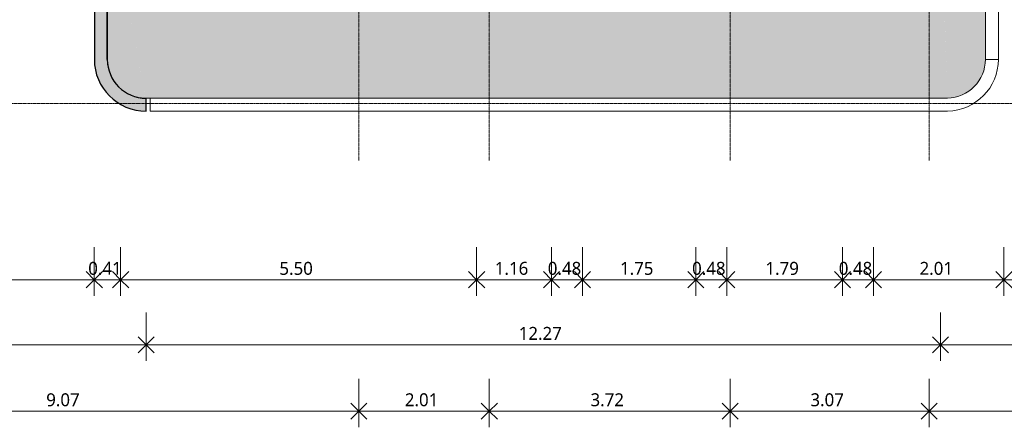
# Model space of a CAD drawing. Header units: millimetres. Extents: x -64334 to 32356, y -11421 to 53741.
# Tile 30 of 71: x -3403 to 11807, y -11371 to -5071. Entities that reach past the tile are written whole.
import ezdxf

# ---------------------------------------------------------------- set-up
doc = ezdxf.new("R2010")
doc.units = ezdxf.units.MM
doc.linetypes.add('Ligne de quadrillage', pattern=[22.225, 12.7, -3.175, 3.175, -3.175])
for name, color, linetype, lineweight in [('A-ANNO-DIMS', 211, 'Continuous', 9), ('A-ANNO-DIMS-100', 211, 'Continuous', 9), ('A-FLOR', 192, 'Continuous', 9), ('A-FLOR-PATT', 8, 'Continuous', 9), ('A-WALL', 113, 'Continuous', 9), ('S-GRID', 1, 'Continuous', 9)]:
    doc.layers.add(name, color=color, linetype=linetype, lineweight=lineweight)
doc.styles.add('Trebuchet MS_B', font='txt', dxfattribs={"height": 200})
doc.dimstyles.new('Cotes_linéaires_rouge_2mm', dxfattribs={"dimscale": 304.8, "dimtxt": 206.190181, "dimasz": 0.410105, "dimexe": 0.82021, "dimexo": 0.0625, "dimgap": 0.065617, "dimtad": 1, "dimlfac": 0.001, "dimrnd": 0.01, "dimzin": 0, "dimdsep": 46, "dimtxsty": 'Trebuchet MS_B', "dimblk1": 'OPEN30', "dimblk2": 'OPEN30', "dimsah": 1, "dimcen": 0.09, "dimdle": 0.82021, "dimazin": 0, "dimtfac": 1, "dimtdec": 4, "dimtix": 1, "dimtmove": 0, "dimatfit": 3, "dimfxl": 1.64042, "dimfxlon": 1, "dimtvp": 1, "dimtolj": 1, "dimtzin": 0, "dimarcsym": 2})

# ---------------------------------------------------------------- blocks, each defined once
blk = doc.blocks.new('DIMBLOCK52-Niveau 00')
at = {"layer": 'A-ANNO-DIMS-100'}
for p, q in [((-7229, -10621), (-7229, -11371)), ((-7229, -11121), (-7229, -10621)), ((1837, -10621), (1837, -11371)), ((1837, -11121), (1837, -10621)), ((-7229, -11121), (1837, -11121))]:
    blk.add_line(p, q, dxfattribs=at)
at = {"layer": 'A-ANNO-DIMS-100', "lineweight": 25}
for p, q in [((-7229, -11121), (-7354, -10996)), ((-7229, -11121), (-7104, -10996)), ((1837, -11121), (1712, -10996)), ((1837, -11121), (1962, -10996)), ((-7229, -11121), (-7354, -11246)), ((-7229, -11121), (-7104, -11246)), ((1837, -11121), (1712, -11246)), ((1837, -11121), (1962, -11246))]:
    blk.add_line(p, q, dxfattribs=at)
at = {"layer": 'A-ANNO-DIMS-100', "color": 0, "insert": (-2993, -10845), "char_height": 200, "width": 712.93, "attachment_point": 1, "line_spacing_factor": 1.048425, "style": 'Trebuchet MS_B'}
blk.add_mtext('9.07', dxfattribs=at)
blk = doc.blocks.new('_Open30')
at = {"color": 0, "linetype": 'ByBlock', "lineweight": -2}
for p, q in [((-1, 0.27), (0, 0)), ((0, 0), (-1, -0.27)), ((0, 0), (-1, 0))]:
    blk.add_line(p, q, dxfattribs=at)
blk = doc.blocks.new('DIMBLOCK53-Niveau 00')
at = {"layer": 'A-ANNO-DIMS-100'}
for p, q in [((1837, -10621), (1837, -11371)), ((1837, -11121), (1837, -10621)), ((3851, -10621), (3851, -11371)), ((3851, -11121), (3851, -10621)), ((1837, -11121), (3851, -11121))]:
    blk.add_line(p, q, dxfattribs=at)
at = {"layer": 'A-ANNO-DIMS-100', "lineweight": 25}
for p, q in [((1837, -11121), (1712, -10996)), ((1837, -11121), (1962, -10996)), ((3851, -11121), (3726, -10996)), ((3851, -11121), (3976, -10996)), ((1837, -11121), (1712, -11246)), ((1837, -11121), (1962, -11246)), ((3851, -11121), (3726, -11246)), ((3851, -11121), (3976, -11246))]:
    blk.add_line(p, q, dxfattribs=at)
at = {"layer": 'A-ANNO-DIMS-100', "color": 0, "insert": (2547, -10845), "char_height": 200, "width": 712.93, "attachment_point": 1, "line_spacing_factor": 1.048425, "style": 'Trebuchet MS_B'}
blk.add_mtext('2.01', dxfattribs=at)
blk = doc.blocks.new('DIMBLOCK54-Niveau 00')
at = {"layer": 'A-ANNO-DIMS-100'}
for p, q in [((3851, -10621), (3851, -11371)), ((3851, -11121), (3851, -10621)), ((7573, -10621), (7573, -11371)), ((7573, -11121), (7573, -10621)), ((3851, -11121), (7573, -11121))]:
    blk.add_line(p, q, dxfattribs=at)
at = {"layer": 'A-ANNO-DIMS-100', "lineweight": 25}
for p, q in [((3851, -11121), (3726, -10996)), ((3851, -11121), (3976, -10996)), ((7573, -11121), (7448, -10996)), ((7573, -11121), (7698, -10996)), ((3851, -11121), (3726, -11246)), ((3851, -11121), (3976, -11246)), ((7573, -11121), (7448, -11246)), ((7573, -11121), (7698, -11246))]:
    blk.add_line(p, q, dxfattribs=at)
at = {"layer": 'A-ANNO-DIMS-100', "color": 0, "insert": (5415, -10845), "char_height": 200, "width": 712.93, "attachment_point": 1, "line_spacing_factor": 1.048425, "style": 'Trebuchet MS_B'}
blk.add_mtext('3.72', dxfattribs=at)
blk = doc.blocks.new('DIMBLOCK55-Niveau 00')
at = {"layer": 'A-ANNO-DIMS-100'}
for p, q in [((7573, -10621), (7573, -11371)), ((7573, -11121), (7573, -10621)), ((10646, -10621), (10646, -11371)), ((10646, -11121), (10646, -10621)), ((7573, -11121), (10646, -11121))]:
    blk.add_line(p, q, dxfattribs=at)
at = {"layer": 'A-ANNO-DIMS-100', "lineweight": 25}
for p, q in [((7573, -11121), (7448, -10996)), ((7573, -11121), (7698, -10996)), ((10646, -11121), (10521, -10996)), ((10646, -11121), (10771, -10996)), ((7573, -11121), (7448, -11246)), ((7573, -11121), (7698, -11246)), ((10646, -11121), (10521, -11246)), ((10646, -11121), (10771, -11246))]:
    blk.add_line(p, q, dxfattribs=at)
at = {"layer": 'A-ANNO-DIMS-100', "color": 0, "insert": (8812, -10845), "char_height": 200, "width": 712.93, "attachment_point": 1, "line_spacing_factor": 1.048425, "style": 'Trebuchet MS_B'}
blk.add_mtext('3.07', dxfattribs=at)
blk = doc.blocks.new('DIMBLOCK56-Niveau 00')
at = {"layer": 'A-ANNO-DIMS-100'}
for p, q in [((10646, -10621), (10646, -11371)), ((10646, -11121), (10646, -10621)), ((26032, -10621), (26032, -11371)), ((26032, -11121), (26032, -10621)), ((10646, -11121), (26282, -11121))]:
    blk.add_line(p, q, dxfattribs=at)
at = {"layer": 'A-ANNO-DIMS-100', "lineweight": 25}
for p, q in [((10646, -11121), (10521, -10996)), ((10646, -11121), (10771, -10996)), ((26032, -11121), (25907, -10996)), ((10646, -11121), (10521, -11246)), ((10646, -11121), (10771, -11246)), ((26032, -11121), (25907, -11246))]:
    blk.add_line(p, q, dxfattribs=at)
at = {"layer": 'A-ANNO-DIMS-100', "color": 0, "insert": (17960, -10845), "char_height": 200, "width": 910.03, "attachment_point": 1, "line_spacing_factor": 1.048425, "style": 'Trebuchet MS_B'}
blk.add_mtext('15.39', dxfattribs=at)
blk = doc.blocks.new('DIMBLOCK62-Niveau 00')
at = {"layer": 'A-ANNO-DIMS-100'}
for p, q in [((-6500, -9595), (-6500, -10345)), ((-6500, -10095), (-6500, -9595)), ((-1450, -9595), (-1450, -10345)), ((-1450, -10095), (-1450, -9595)), ((-6500, -10095), (-1450, -10095))]:
    blk.add_line(p, q, dxfattribs=at)
at = {"layer": 'A-ANNO-DIMS-100', "lineweight": 25}
for p, q in [((-6500, -10095), (-6625, -9970)), ((-6500, -10095), (-6375, -9970)), ((-1450, -10095), (-1575, -9970)), ((-1450, -10095), (-1325, -9970)), ((-6500, -10095), (-6625, -10220)), ((-6500, -10095), (-6375, -10220)), ((-1450, -10095), (-1575, -10220)), ((-1450, -10095), (-1325, -10220))]:
    blk.add_line(p, q, dxfattribs=at)
at = {"layer": 'A-ANNO-DIMS-100', "color": 0, "insert": (-4272, -9819), "char_height": 200, "width": 712.93, "attachment_point": 1, "line_spacing_factor": 1.048425, "style": 'Trebuchet MS_B'}
blk.add_mtext('5.05', dxfattribs=at)
blk = doc.blocks.new('DIMBLOCK63-Niveau 00')
at = {"layer": 'A-ANNO-DIMS-100'}
for p, q in [((-1450, -9595), (-1450, -10345)), ((-1450, -10095), (-1450, -9595)), ((10821, -9595), (10821, -10345)), ((10821, -10095), (10821, -9595)), ((-1450, -10095), (10821, -10095))]:
    blk.add_line(p, q, dxfattribs=at)
at = {"layer": 'A-ANNO-DIMS-100', "lineweight": 25}
for p, q in [((-1450, -10095), (-1575, -9970)), ((-1450, -10095), (-1325, -9970)), ((10821, -10095), (10696, -9970)), ((10821, -10095), (10946, -9970)), ((-1450, -10095), (-1575, -10220)), ((-1450, -10095), (-1325, -10220)), ((10821, -10095), (10696, -10220)), ((10821, -10095), (10946, -10220))]:
    blk.add_line(p, q, dxfattribs=at)
at = {"layer": 'A-ANNO-DIMS-100', "color": 0, "insert": (4306, -9819), "char_height": 200, "width": 910.03, "attachment_point": 1, "line_spacing_factor": 1.048425, "style": 'Trebuchet MS_B'}
blk.add_mtext('12.27', dxfattribs=at)
blk = doc.blocks.new('DIMBLOCK64-Niveau 00')
at = {"layer": 'A-ANNO-DIMS-100'}
for p, q in [((10821, -9595), (10821, -10345)), ((10821, -10095), (10821, -9595)), ((15719, -9595), (15719, -10345)), ((15719, -10095), (15719, -9595)), ((10821, -10095), (15719, -10095))]:
    blk.add_line(p, q, dxfattribs=at)
at = {"layer": 'A-ANNO-DIMS-100', "lineweight": 25}
for p, q in [((10821, -10095), (10696, -9970)), ((10821, -10095), (10946, -9970)), ((15719, -10095), (15594, -9970)), ((15719, -10095), (15844, -9970)), ((10821, -10095), (10696, -10220)), ((10821, -10095), (10946, -10220)), ((15719, -10095), (15594, -10220)), ((15719, -10095), (15844, -10220))]:
    blk.add_line(p, q, dxfattribs=at)
at = {"layer": 'A-ANNO-DIMS-100', "color": 0, "insert": (12973, -9819), "char_height": 200, "width": 712.93, "attachment_point": 1, "line_spacing_factor": 1.048425, "style": 'Trebuchet MS_B'}
blk.add_mtext('4.90', dxfattribs=at)
blk = doc.blocks.new('DIMBLOCK106-Niveau 00')
at = {"layer": 'A-ANNO-DIMS-100'}
for p, q in [((-5700, -8589), (-5700, -9339)), ((-5700, -9089), (-5700, -8589)), ((-2250, -8589), (-2250, -9339)), ((-2250, -9089), (-2250, -8589)), ((-5700, -9089), (-2250, -9089))]:
    blk.add_line(p, q, dxfattribs=at)
at = {"layer": 'A-ANNO-DIMS-100', "lineweight": 25}
for p, q in [((-5700, -9089), (-5825, -8964)), ((-5700, -9089), (-5575, -8964)), ((-2250, -9089), (-2375, -8964)), ((-2250, -9089), (-2125, -8964)), ((-5700, -9089), (-5825, -9214)), ((-5700, -9089), (-5575, -9214)), ((-2250, -9089), (-2375, -9214)), ((-2250, -9089), (-2125, -9214))]:
    blk.add_line(p, q, dxfattribs=at)
at = {"layer": 'A-ANNO-DIMS-100', "color": 0, "insert": (-4272, -8814), "char_height": 200, "width": 712.93, "attachment_point": 1, "line_spacing_factor": 1.048425, "style": 'Trebuchet MS_B'}
blk.add_mtext('3.45', dxfattribs=at)
blk = doc.blocks.new('DIMBLOCK107-Niveau 00')
at = {"layer": 'A-ANNO-DIMS-100'}
for p, q in [((-2250, -8589), (-2250, -9339)), ((-2250, -9089), (-2250, -8589)), ((-1844, -8589), (-1844, -9339)), ((-1844, -9089), (-1844, -8589)), ((-2250, -9089), (-1844, -9089))]:
    blk.add_line(p, q, dxfattribs=at)
at = {"layer": 'A-ANNO-DIMS-100', "lineweight": 25}
for p, q in [((-2250, -9089), (-2375, -8964)), ((-2250, -9089), (-2125, -8964)), ((-1844, -9089), (-1969, -8964)), ((-1844, -9089), (-1719, -8964)), ((-2250, -9089), (-2375, -9214)), ((-2250, -9089), (-2125, -9214)), ((-1844, -9089), (-1969, -9214)), ((-1844, -9089), (-1719, -9214))]:
    blk.add_line(p, q, dxfattribs=at)
at = {"layer": 'A-ANNO-DIMS-100', "color": 0, "insert": (-2344, -8814), "char_height": 200, "width": 712.93, "attachment_point": 1, "line_spacing_factor": 1.048425, "style": 'Trebuchet MS_B'}
blk.add_mtext('0.41', dxfattribs=at)
blk = doc.blocks.new('DIMBLOCK108-Niveau 00')
at = {"layer": 'A-ANNO-DIMS-100'}
for p, q in [((-1844, -8589), (-1844, -9339)), ((-1844, -9089), (-1844, -8589)), ((3656, -8589), (3656, -9339)), ((3656, -9089), (3656, -8589)), ((-1844, -9089), (3656, -9089))]:
    blk.add_line(p, q, dxfattribs=at)
at = {"layer": 'A-ANNO-DIMS-100', "lineweight": 25}
for p, q in [((-1844, -9089), (-1969, -8964)), ((-1844, -9089), (-1719, -8964)), ((3656, -9089), (3531, -8964)), ((3656, -9089), (3781, -8964)), ((-1844, -9089), (-1969, -9214)), ((-1844, -9089), (-1719, -9214)), ((3656, -9089), (3531, -9214)), ((3656, -9089), (3781, -9214))]:
    blk.add_line(p, q, dxfattribs=at)
at = {"layer": 'A-ANNO-DIMS-100', "color": 0, "insert": (609, -8814), "char_height": 200, "width": 712.93, "attachment_point": 1, "line_spacing_factor": 1.048425, "style": 'Trebuchet MS_B'}
blk.add_mtext('5.50', dxfattribs=at)
blk = doc.blocks.new('DIMBLOCK109-Niveau 00')
at = {"layer": 'A-ANNO-DIMS-100'}
for p, q in [((3656, -8589), (3656, -9339)), ((3656, -9089), (3656, -8589)), ((4812, -8589), (4812, -9339)), ((4812, -9089), (4812, -8589)), ((3656, -9089), (4812, -9089))]:
    blk.add_line(p, q, dxfattribs=at)
at = {"layer": 'A-ANNO-DIMS-100', "lineweight": 25}
for p, q in [((3656, -9089), (3531, -8964)), ((3656, -9089), (3781, -8964)), ((4812, -9089), (4687, -8964)), ((4812, -9089), (4937, -8964)), ((3656, -9089), (3531, -9214)), ((3656, -9089), (3781, -9214)), ((4812, -9089), (4687, -9214)), ((4812, -9089), (4937, -9214))]:
    blk.add_line(p, q, dxfattribs=at)
at = {"layer": 'A-ANNO-DIMS-100', "color": 0, "insert": (3937, -8814), "char_height": 200, "width": 712.93, "attachment_point": 1, "line_spacing_factor": 1.048425, "style": 'Trebuchet MS_B'}
blk.add_mtext('1.16', dxfattribs=at)
blk = doc.blocks.new('DIMBLOCK110-Niveau 00')
at = {"layer": 'A-ANNO-DIMS-100'}
for p, q in [((4812, -8589), (4812, -9339)), ((4812, -9089), (4812, -8589)), ((5292, -8589), (5292, -9339)), ((5292, -9089), (5292, -8589)), ((4812, -9089), (5292, -9089))]:
    blk.add_line(p, q, dxfattribs=at)
at = {"layer": 'A-ANNO-DIMS-100', "lineweight": 25}
for p, q in [((4812, -9089), (4687, -8964)), ((4812, -9089), (4937, -8964)), ((5292, -9089), (5167, -8964)), ((5292, -9089), (5417, -8964)), ((4812, -9089), (4687, -9214)), ((4812, -9089), (4937, -9214)), ((5292, -9089), (5167, -9214)), ((5292, -9089), (5417, -9214))]:
    blk.add_line(p, q, dxfattribs=at)
at = {"layer": 'A-ANNO-DIMS-100', "color": 0, "insert": (4755, -8814), "char_height": 200, "width": 712.93, "attachment_point": 1, "line_spacing_factor": 1.048425, "style": 'Trebuchet MS_B'}
blk.add_mtext('0.48', dxfattribs=at)
blk = doc.blocks.new('DIMBLOCK111-Niveau 00')
at = {"layer": 'A-ANNO-DIMS-100'}
for p, q in [((5292, -8589), (5292, -9339)), ((5292, -9089), (5292, -8589)), ((7041, -8589), (7041, -9339)), ((7041, -9089), (7041, -8589)), ((5292, -9089), (7041, -9089))]:
    blk.add_line(p, q, dxfattribs=at)
at = {"layer": 'A-ANNO-DIMS-100', "lineweight": 25}
for p, q in [((5292, -9089), (5167, -8964)), ((5292, -9089), (5417, -8964)), ((7041, -9089), (6916, -8964)), ((7041, -9089), (7166, -8964)), ((5292, -9089), (5167, -9214)), ((5292, -9089), (5417, -9214)), ((7041, -9089), (6916, -9214)), ((7041, -9089), (7166, -9214))]:
    blk.add_line(p, q, dxfattribs=at)
at = {"layer": 'A-ANNO-DIMS-100', "color": 0, "insert": (5870, -8814), "char_height": 200, "width": 712.93, "attachment_point": 1, "line_spacing_factor": 1.048425, "style": 'Trebuchet MS_B'}
blk.add_mtext('1.75', dxfattribs=at)
blk = doc.blocks.new('DIMBLOCK112-Niveau 00')
at = {"layer": 'A-ANNO-DIMS-100'}
for p, q in [((7041, -8589), (7041, -9339)), ((7041, -9089), (7041, -8589)), ((7521, -8589), (7521, -9339)), ((7521, -9089), (7521, -8589)), ((7041, -9089), (7521, -9089))]:
    blk.add_line(p, q, dxfattribs=at)
at = {"layer": 'A-ANNO-DIMS-100', "lineweight": 25}
for p, q in [((7041, -9089), (6916, -8964)), ((7041, -9089), (7166, -8964)), ((7521, -9089), (7396, -8964)), ((7521, -9089), (7646, -8964)), ((7041, -9089), (6916, -9214)), ((7041, -9089), (7166, -9214)), ((7521, -9089), (7396, -9214)), ((7521, -9089), (7646, -9214))]:
    blk.add_line(p, q, dxfattribs=at)
at = {"layer": 'A-ANNO-DIMS-100', "color": 0, "insert": (6984, -8814), "char_height": 200, "width": 712.93, "attachment_point": 1, "line_spacing_factor": 1.048425, "style": 'Trebuchet MS_B'}
blk.add_mtext('0.48', dxfattribs=at)
blk = doc.blocks.new('DIMBLOCK113-Niveau 00')
at = {"layer": 'A-ANNO-DIMS-100'}
for p, q in [((7521, -8589), (7521, -9339)), ((7521, -9089), (7521, -8589)), ((9307, -8589), (9307, -9339)), ((9307, -9089), (9307, -8589)), ((7521, -9089), (9307, -9089))]:
    blk.add_line(p, q, dxfattribs=at)
at = {"layer": 'A-ANNO-DIMS-100', "lineweight": 25}
for p, q in [((7521, -9089), (7396, -8964)), ((7521, -9089), (7646, -8964)), ((9307, -9089), (9182, -8964)), ((9307, -9089), (9432, -8964)), ((7521, -9089), (7396, -9214)), ((7521, -9089), (7646, -9214)), ((9307, -9089), (9182, -9214)), ((9307, -9089), (9432, -9214))]:
    blk.add_line(p, q, dxfattribs=at)
at = {"layer": 'A-ANNO-DIMS-100', "color": 0, "insert": (8117, -8814), "char_height": 200, "width": 712.93, "attachment_point": 1, "line_spacing_factor": 1.048425, "style": 'Trebuchet MS_B'}
blk.add_mtext('1.79', dxfattribs=at)
blk = doc.blocks.new('DIMBLOCK114-Niveau 00')
at = {"layer": 'A-ANNO-DIMS-100'}
for p, q in [((9307, -8589), (9307, -9339)), ((9307, -9089), (9307, -8589)), ((9787, -8589), (9787, -9339)), ((9787, -9089), (9787, -8589)), ((9307, -9089), (9787, -9089))]:
    blk.add_line(p, q, dxfattribs=at)
at = {"layer": 'A-ANNO-DIMS-100', "lineweight": 25}
for p, q in [((9307, -9089), (9182, -8964)), ((9307, -9089), (9432, -8964)), ((9787, -9089), (9662, -8964)), ((9787, -9089), (9912, -8964)), ((9307, -9089), (9182, -9214)), ((9307, -9089), (9432, -9214)), ((9787, -9089), (9662, -9214)), ((9787, -9089), (9912, -9214))]:
    blk.add_line(p, q, dxfattribs=at)
at = {"layer": 'A-ANNO-DIMS-100', "color": 0, "insert": (9250, -8814), "char_height": 200, "width": 712.93, "attachment_point": 1, "line_spacing_factor": 1.048425, "style": 'Trebuchet MS_B'}
blk.add_mtext('0.48', dxfattribs=at)
blk = doc.blocks.new('DIMBLOCK115-Niveau 00')
at = {"layer": 'A-ANNO-DIMS-100'}
for p, q in [((9787, -8589), (9787, -9339)), ((9787, -9089), (9787, -8589)), ((11802, -8589), (11802, -9339)), ((11802, -9089), (11802, -8589)), ((9787, -9089), (11802, -9089))]:
    blk.add_line(p, q, dxfattribs=at)
at = {"layer": 'A-ANNO-DIMS-100', "lineweight": 25}
for p, q in [((9787, -9089), (9662, -8964)), ((9787, -9089), (9912, -8964)), ((11802, -9089), (11677, -8964)), ((11802, -9089), (11927, -8964)), ((9787, -9089), (9662, -9214)), ((9787, -9089), (9912, -9214)), ((11802, -9089), (11677, -9214)), ((11802, -9089), (11927, -9214))]:
    blk.add_line(p, q, dxfattribs=at)
at = {"layer": 'A-ANNO-DIMS-100', "color": 0, "insert": (10498, -8814), "char_height": 200, "width": 712.93, "attachment_point": 1, "line_spacing_factor": 1.048425, "style": 'Trebuchet MS_B'}
blk.add_mtext('2.01', dxfattribs=at)
blk = doc.blocks.new('DIMBLOCK116-Niveau 00')
at = {"layer": 'A-ANNO-DIMS-100'}
for p, q in [((11802, -8589), (11802, -9339)), ((11802, -9089), (11802, -8589)), ((12852, -8589), (12852, -9339)), ((12852, -9089), (12852, -8589)), ((11802, -9089), (12852, -9089))]:
    blk.add_line(p, q, dxfattribs=at)
at = {"layer": 'A-ANNO-DIMS-100', "lineweight": 25}
for p, q in [((11802, -9089), (11677, -8964)), ((11802, -9089), (11927, -8964)), ((12852, -9089), (12727, -8964)), ((12852, -9089), (12977, -8964)), ((11802, -9089), (11677, -9214)), ((11802, -9089), (11927, -9214)), ((12852, -9089), (12727, -9214)), ((12852, -9089), (12977, -9214))]:
    blk.add_line(p, q, dxfattribs=at)
at = {"layer": 'A-ANNO-DIMS-100', "color": 0, "insert": (12030, -8814), "char_height": 200, "width": 712.93, "attachment_point": 1, "line_spacing_factor": 1.048425, "style": 'Trebuchet MS_B'}
blk.add_mtext('1.05', dxfattribs=at)

msp = doc.modelspace()

# ---------------------------------------------------------------- hatches: boundary and pattern name
at = {"layer": 'A-FLOR-PATT'}
for points in [[(11514.854, -5684.49), (11514.856, -5684.465), (11514.856, 15635.821), (10820.885, -3047.468), (11514.848, -5684.465)], [(-1462.273, -6283.561), (-2045.989, -3047.468), (-2044.833, -5751.479), (-2042.41, -5769.854), (-2028.8, -5837.512), (-2024.2, -5853.505), (-2013.305, -5885.721), (-1994.246, -5933.714), (-1967.395, -5985.011), (-1953.151, -6008.85), (-1910.062, -6068.049), (-1901.737, -6077.382), (-1848.254, -6132.202), (-1780.192, -6184.59), (-1705.339, -6226.715), (-1625.232, -6257.712), (-1541.515, -6276.944), (-1463.04, -6283.506)], [(-1449.625, -6284.335), (10927.364, -6284.334), (10820.885, -3080.315), (10820.885, -3087.468), (10669.096, -3087.468), (-1459.852, -6283.734), (-1451.448, -6284.335)]]:
    msp.add_hatch(color=256, dxfattribs=at).paths.add_polyline_path(points)
h = msp.add_hatch(color=256, dxfattribs=at)
h.paths.add_polyline_path([(-1842.115, -3054.534), (-1842.115, -3057.709), (-1844.115, -3055.185)])
h.paths.add_polyline_path([(-1459.852, -6283.734), (10669.096, -3087.468), (3640.885, -3087.468), (3640.885, -3051.828), (-1842.115, -3051.828), (-1842.115, -3054.534), (-1844.115, -3052.661), (-1842.374, -3051.201), (-1843.593, -3049.478), (-1842.115, -3047.613), (-2045.833, -3048.332), (-1462.133, -6283.571)])
h = msp.add_hatch(color=256, dxfattribs=at)
h.paths.add_polyline_path([(10927.364, -6284.334), (11011.485, -6276.633), (11093.69, -6257.194), (11172.512, -6226.311), (11251.355, -6180.685), (11312.903, -6133.416), (11373.537, -6070.986), (11425.165, -5999.221), (11462.043, -5930.603), (11491.188, -5851.313), (11508.91, -5768.701), (11514.848, -5684.465), (10820.885, -3047.468), (10917.057, -5971.017)])
h.paths.add_polyline_path([(11245.899, -6184.87), (11245.892, -6184.851), (11190.458, -5972.406)])
at = {"layer": 'A-WALL'}
for points in [[(-2049.625, -5684.465), (-2049.625, -2027.468), (-2249.625, -2027.468), (-2249.625, -5684.465)], [(-1449.625, -6484.465), (-1449.625, -6284.465), (-1535.014, -6278.358), (-1618.665, -6260.161), (-1698.874, -6230.245), (-1774.01, -6189.217), (-1842.542, -6137.915), (-1903.075, -6077.382), (-1954.378, -6008.85), (-1995.405, -5933.714), (-2025.321, -5853.505), (-2043.518, -5769.854), (-2049.625, -5684.465), (-2249.625, -5684.465), (-2243.792, -5780.895), (-2226.379, -5875.918), (-2197.638, -5968.149), (-2157.99, -6056.244), (-2108.012, -6138.917), (-2048.434, -6214.963), (-1980.124, -6283.274), (-1904.077, -6342.852), (-1821.404, -6392.83), (-1733.309, -6432.478), (-1641.078, -6461.219), (-1546.055, -6478.632)]]:
    msp.add_hatch(color=8, dxfattribs=at).paths.add_polyline_path(points)

# ---------------------------------------------------------------- linework, layer by layer
at = {"layer": 'A-FLOR'}
for p, q in [((11514.856, -897.153), (11514.856, -5684.465)), ((-2045.989, -5735.305), (-2045.989, -3047.468)), ((-1387.68, -6284.335), (-1451.448, -6284.335))]:
    msp.add_line(p, q, dxfattribs=at)
for start, end in [(187.2436414, 191.4283657), (195.4594578, 199.6469379), (203.6752672, 207.8657405), (211.8910696, 216.0848019), (220.1068652, 224.3041555), (228.3226541, 232.5238409), (236.5384365, 240.7439049), (244.7542123, 248.9644038), (252.9699817, 257.1854056), (261.1857449, 265.4069932)]:
    msp.add_arc((-1449.625, -5684.465), 600, start, end, dxfattribs=at)
at = {"layer": 'A-WALL'}
for p, q in [((11714.856, 15635.821), (11714.856, -5684.465)), ((11714.856, -5684.465), (11514.856, -5684.465)), ((-1387.68, -6284.335), (10927.364, -6284.335)), ((-1387.68, -6284.335), (-1387.68, -6484.335)), ((10929.299, -6484.335), (-1387.68, -6484.335))]:
    msp.add_line(p, q, dxfattribs=at)
at = {"layer": 'A-WALL', "lineweight": 25}
for p, q in [((-2249.625, -2027.468), (-2249.625, -5684.465)), ((-2049.625, -5684.465), (-2049.625, -3020.328)), ((-1449.625, -6484.465), (-1449.625, -6284.465))]:
    msp.add_line(p, q, dxfattribs=at)
for radius in [800, 600]:
    msp.add_arc((-1449.625, -5684.465), radius, 180, 270, dxfattribs=at)
at = {"layer": 'A-WALL'}
for radius, start, end in [(600, 271.1944934, 0), (800, 271.034457, 360)]:
    msp.add_arc((10914.856, -5684.465), radius, start, end, dxfattribs=at)
at = {"layer": 'S-GRID', "linetype": 'Ligne de quadrillage', "lineweight": 18}
for p, q in [((1837.212, -7247.936), (1837.212, 51986.924)), ((3850.885, -7247.936), (3850.885, 51986.924)), ((7572.679, -7247.936), (7572.679, 51986.924)), ((10645.885, -7247.936), (10645.885, 51986.924)), ((-63034.151, -6364.063), (31922.827, -6364.063))]:
    msp.add_line(p, q, dxfattribs=at)

# ---------------------------------------------------------------- dimensions: what is measured, and where the dimension line sits
at = {"layer": 'A-ANNO-DIMS'}
for base, p1, p2, override, picture, middle in [((-2249.625, -9089.47), (-5699.625, -8589.47), (-2249.625, -8589.47), {"dimpost": '<>', "dimfxl": 3449.999992}, 'DIMBLOCK106-Niveau 00', (-3974.625, -8965.699)), ((-1844.115, -9089.47), (-2249.625, -8589.47), (-1844.115, -8589.47), {"dimpost": '<>', "dimfxl": 405.510253}, 'DIMBLOCK107-Niveau 00', (-2046.87, -8965.699)), ((3655.885, -9089.47), (-1844.115, -8589.47), (3655.885, -8589.47), {"dimpost": '<>', "dimfxl": 5500}, 'DIMBLOCK108-Niveau 00', (905.885, -8965.699)), ((4812.262, -9089.47), (3655.885, -8589.47), (4812.262, -8589.47), {"dimpost": '<>', "dimfxl": 1156.37742}, 'DIMBLOCK109-Niveau 00', (4234.074, -8965.497)), ((5292.262, -9089.47), (4812.262, -8589.47), (5292.262, -8589.47), {"dimpost": '<>', "dimfxl": 480}, 'DIMBLOCK110-Niveau 00', (5052.262, -8965.699)), ((7041.478, -9089.47), (5292.262, -8589.47), (7041.478, -8589.47), {"dimpost": '<>', "dimfxl": 1749.216214}, 'DIMBLOCK111-Niveau 00', (6166.87, -8966.103)), ((7521.478, -9089.47), (7041.478, -8589.47), (7521.478, -8589.47), {"dimpost": '<>', "dimfxl": 480}, 'DIMBLOCK112-Niveau 00', (7281.478, -8965.699)), ((9307.298, -9089.47), (7521.478, -8589.47), (9307.298, -8589.47), {"dimpost": '<>', "dimfxl": 1785.819997}, 'DIMBLOCK113-Niveau 00', (8414.388, -8965.699)), ((9787.298, -9089.47), (9307.298, -8589.47), (9787.298, -8589.47), {"dimpost": '<>', "dimfxl": 480}, 'DIMBLOCK114-Niveau 00', (9547.298, -8965.699)), ((11801.918, -9089.47), (9787.298, -8589.47), (11801.918, -8589.47), {"dimpost": '<>', "dimfxl": 2014.619152}, 'DIMBLOCK115-Niveau 00', (10794.608, -8965.699)), ((12851.918, -9089.47), (11801.918, -8589.47), (12851.918, -8589.47), {"dimpost": '<>', "dimfxl": 1050}, 'DIMBLOCK116-Niveau 00', (12326.918, -8965.699))]:
    dim = msp.add_linear_dim(base=base, p1=p1, p2=p2, dimstyle='Cotes_linéaires_rouge_2mm', override=override, dxfattribs=at)
    dim.commit()
    dim.dimension.update_dxf_attribs({"geometry": picture, "text_midpoint": middle})
for base, p1, p2, override, picture, middle in [((-1449.625, -10095.021), (-6499.625, -9595.021), (-1449.625, -9595.021), {"dimpost": '<>', "dimfxl": 5049.999992}, 'DIMBLOCK62-Niveau 00', (-3974.625, -9971.25)), ((10820.885, -10095.021), (-1449.625, -9595.021), (10820.885, -9595.021), {"dimpost": '<>', "dimfxl": 12270.51025}, 'DIMBLOCK63-Niveau 00', (4685.63, -9971.25)), ((15718.952, -10095.021), (10820.885, -9595.021), (15718.952, -9595.021), {"dimpost": '<>', "dimfxl": 4898.06673}, 'DIMBLOCK64-Niveau 00', (13269.918, -9971.25)), ((1837.212, -11121.022), (-7229.115, -10621.022), (1837.212, -10621.022), {"dimpost": '<>', "dimfxl": 9066.32738}, 'DIMBLOCK52-Niveau 00', (-2695.951, -10997.251)), ((3850.885, -11121.022), (1837.212, -10621.022), (3850.885, -10621.022), {"dimpost": '<>', "dimfxl": 2013.672622}, 'DIMBLOCK53-Niveau 00', (2844.049, -10997.251)), ((7572.679, -11121.022), (3850.885, -10621.022), (7572.679, -10621.022), {"dimpost": '<>', "dimfxl": 3721.794088}, 'DIMBLOCK54-Niveau 00', (5711.782, -10997.251)), ((10645.885, -11121.022), (7572.679, -10621.022), (10645.885, -10621.022), {"dimpost": '<>', "dimfxl": 3073.205909}, 'DIMBLOCK55-Niveau 00', (9109.282, -10997.251)), ((26031.644, -11121.022), (10645.885, -10621.022), (26031.644, -10621.022), {"dimpost": '<>', "dimfxl": 15385.759565}, 'DIMBLOCK56-Niveau 00', (18338.765, -10997.251))]:
    dim = msp.add_linear_dim(base=base, p1=p1, p2=p2, angle=0, dimstyle='Cotes_linéaires_rouge_2mm', override=override, dxfattribs=at)
    dim.commit()
    dim.dimension.update_dxf_attribs({"geometry": picture, "text_midpoint": middle})

doc.saveas('drawing.dxf')
